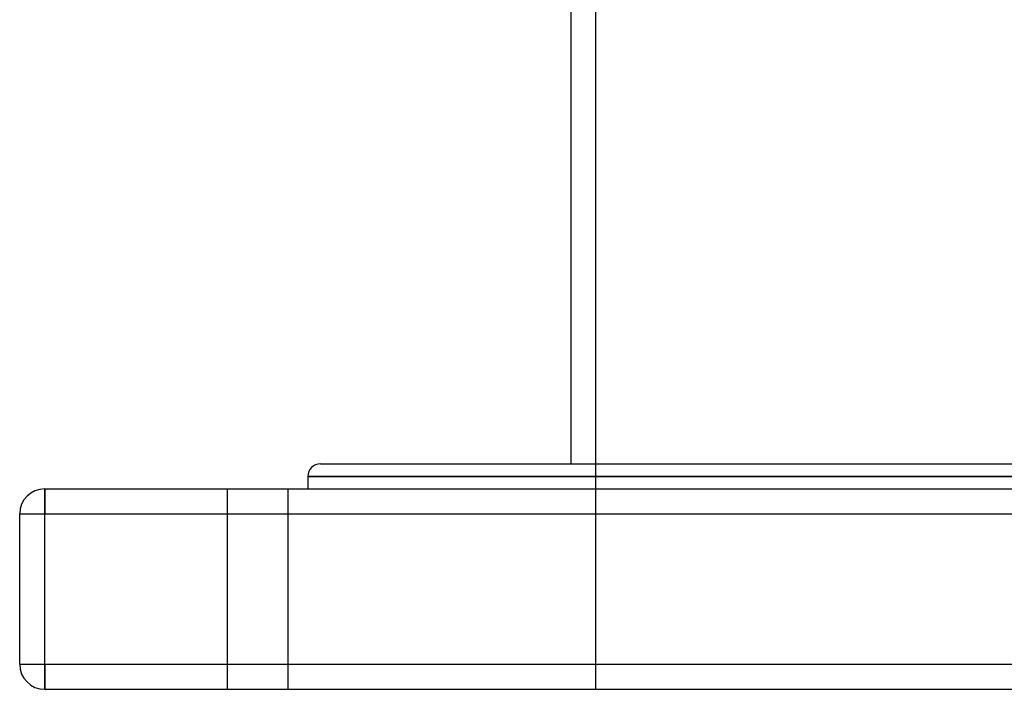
# Model space of a CAD drawing. Header units: millimetres. Extents: x -380 to 380, y -201 to 320.
# Tile 1 of 13: x -315 to -119, y -180 to -47. Entities that reach past the tile are written whole.
import ezdxf

# ---------------------------------------------------------------- set-up
doc = ezdxf.new("R2010")
doc.units = ezdxf.units.MM
doc.layers.add('HIDDEN', color=7, linetype='Continuous')
doc.layers.add('THICK', color=7, linetype='Continuous')

msp = doc.modelspace()

# ---------------------------------------------------------------- linework, layer by layer
at = {"layer": 'HIDDEN'}
for p, q in [((-200, -180.5), (-200, -2.8)), ((0, -138), (-257.5, -138)), ((-310, -140.5), (-310, -140.5)), ((-310, -140.5), (-310, -145.5)), ((-273.5, -180.5), (-273.5, -140.5)), ((-273.5, -180.5), (-273.5, -140.5)), ((-261.5, -140.5), (-261.5, -180.5)), ((-261.5, -140.5), (-261.5, -180.5)), ((-315, -145.5), (-315, -145.5)), ((-315, -145.5), (-310, -145.5)), ((-310, -145.5), (310, -145.5)), ((-310, -175.5), (-310, -145.5)), ((-315, -175.5), (-310, -175.5)), ((-315, -175.5), (-315, -175.5)), ((-310, -175.5), (-310, -180.5)), ((-310, -175.5), (310, -175.5)), ((-310, -180.5), (-310, -180.5))]:
    msp.add_line(p, q, dxfattribs=at)
at = {"layer": 'THICK'}
for p, q in [((-205, -7.8), (-205, -135.5)), ((-255, -135.5), (0, -135.5)), ((-257.5, -138), (0, -138)), ((-257.5, -138), (-257.5, -140.5)), ((-310, -145.5), (-310, -140.5)), ((-310, -140.5), (310, -140.5)), ((-315, -145.5), (-310, -145.5)), ((-315, -175.5), (-315, -145.5)), ((-310, -145.5), (310, -145.5)), ((-310, -175.5), (-310, -145.5)), ((-315, -175.5), (-310, -175.5)), ((-310, -175.5), (310, -175.5)), ((-310, -180.5), (-310, -175.5)), ((-310, -180.5), (310, -180.5))]:
    msp.add_line(p, q, dxfattribs=at)
for centre, radius, start, end in [((-255, -138), 2.5, 90, 180), ((-310, -145.5), 5, 90, 180), ((-310, -175.5), 5, 180, 270)]:
    msp.add_arc(centre, radius, start, end, dxfattribs=at)

doc.saveas('drawing.dxf')
